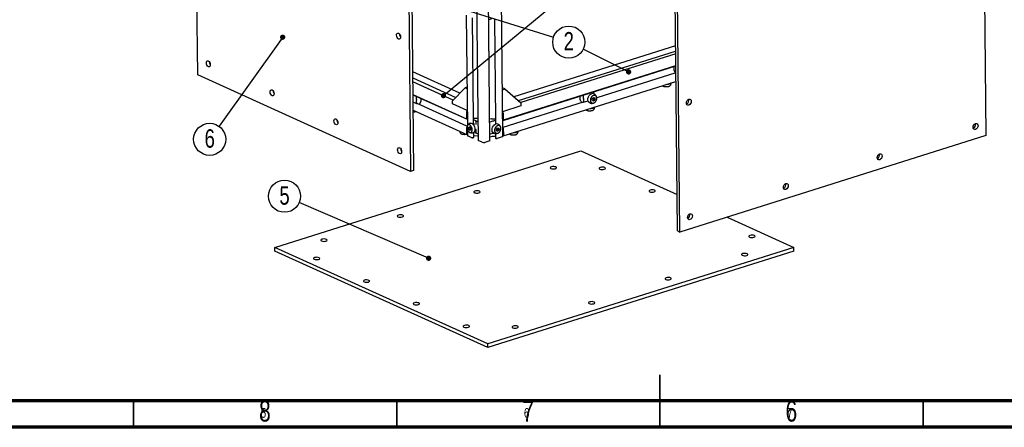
# Model space of a CAD drawing. Header units: millimetres. Extents: x 5 to 592, y 5 to 415.
# Tile 13 of 39: x 175 to 362, y 5 to 82. Entities that reach past the tile are written whole.
import ezdxf

# ---------------------------------------------------------------- set-up
doc = ezdxf.new("R2010")
doc.units = ezdxf.units.MM
doc.layers.add('NOTES', color=6, linetype='Continuous')
doc.layers.add('TRAIT-FORT', color=4, linetype='Continuous', lineweight=25)
doc.styles.add('SLDTEXTSTYLE0', font='TXT', dxfattribs={"width": 0.75})
doc.dimstyles.new('SLDDIMSTYLE2', dxfattribs={"dimtxt": 0.18, "dimasz": 1, "dimexe": 0, "dimexo": 0.0625, "dimgap": 0, "dimtad": 0, "dimtih": 1, "dimtoh": 1, "dimdec": 0, "dimrnd": 1e-09, "dimzin": 0, "dimdsep": 46, "dimtxsty": 'Standard', "dimblk1": 'DOT', "dimblk2": 'DOT', "dimsah": 1, "dimcen": 0.09, "dimadec": 0, "dimazin": 0, "dimtfac": 1, "dimtdec": 0, "dimtofl": 0, "dimtmove": 0, "dimatfit": 3, "dimldrblk": 'DOT', "dimfxl": 0, "dimfrac": 2, "dimtolj": 1, "dimtzin": 0, "dimarcsym": 0})

# ---------------------------------------------------------------- blocks, each defined once
blk = doc.blocks.new('SW_NOTE_9')
at = {"layer": 'NOTES', "color": 0}
blk.add_circle((-1.78, -2.49), 3.05, dxfattribs=at)
at = {"layer": 'NOTES', "color": 0, "insert": (-1.77, -0.58), "char_height": 3.5, "attachment_point": 2, "style": 'SLDTEXTSTYLE0'}
blk.add_mtext('6', dxfattribs=at)
blk = doc.blocks.new('_Dot')
at = {"color": 0, "linetype": 'ByBlock', "lineweight": -2}
blk.add_line((-0.5, 0), (-1, 0), dxfattribs=at)
at = {"color": 0, "linetype": 'ByBlock', "const_width": 0.5}
blk.add_lwpolyline([(-0.25, 0, 1), (0.25, 0, 1)], format="xyb", close=True, dxfattribs=at)
blk = doc.blocks.new('SW_NOTE_11')
at = {"layer": 'NOTES', "color": 0}
blk.add_circle((-2.81, 1.21), 3.05, dxfattribs=at)
at = {"layer": 'NOTES', "color": 0, "insert": (-2.8, 3.11), "char_height": 3.5, "attachment_point": 2, "style": 'SLDTEXTSTYLE0'}
blk.add_mtext('5', dxfattribs=at)
blk = doc.blocks.new('SW_NOTE_12')
at = {"layer": 'NOTES', "color": 0}
blk.add_circle((-2.73, 1.36), 3.05, dxfattribs=at)
at = {"layer": 'NOTES', "color": 0, "insert": (-2.73, 3.27), "char_height": 3.5, "attachment_point": 2, "style": 'SLDTEXTSTYLE0'}
blk.add_mtext('2', dxfattribs=at)

msp = doc.modelspace()

# ---------------------------------------------------------------- linework, layer by layer
at = {"color": 7, "linetype": 'Continuous', "lineweight": 35}
for p, q in [((297, 4.999), (297, 15.001)), ((197, 10), (197, 5)), ((247, 10), (247, 5)), ((297, 10), (297, 5)), ((347, 10), (347, 5))]:
    msp.add_line(p, q, dxfattribs=at)
at = {"color": 7, "linetype": 'Continuous', "lineweight": 18}
for p, q in [((297, 5), (297, 15)), ((10, 10), (584, 10)), ((197, 10), (197, 5)), ((247, 5), (247, 10)), ((347, 5), (347, 10)), ((5, 5), (589, 5))]:
    msp.add_line(p, q, dxfattribs=at)
at = {"color": 7, "linetype": 'Continuous', "lineweight": 70}
for p, q in [((584, 10), (10, 10)), ((589, 5), (5, 5))]:
    msp.add_line(p, q, dxfattribs=at)
at = {"layer": 'TRAIT-FORT', "color": 4, "linetype": 'Continuous', "lineweight": 25}
for p, q in [((209.1922, 71.9715), (208.5036, 142.8298)), ((267.1674, 60.2806), (266.4923, 129.7495)), ((358.2337, 129.9055), (358.9088, 60.4366)), ((261.7713, 128.967), (262.4464, 59.4981)), ((264.6744, 59.4352), (263.9993, 128.9041)), ((264.7019, 59.5047), (264.0268, 128.9736)), ((248.9456, 124.4764), (249.6341, 53.6182)), ((249.5268, 124.6599), (250.2154, 53.8016)), ((300.3104, 42.308), (299.6353, 111.7769)), ((300.7843, 42.093), (300.1092, 111.5619)), ((260.2159, 83.3196), (260.4199, 62.3241)), ((261.5975, 63.5194), (261.4104, 82.7826)), ((264.9714, 82.5879), (264.5224, 82.4462)), ((265.5577, 82.5709), (265.7441, 63.391)), ((299.9683, 77.5036), (269.2581, 67.8117)), ((270.1153, 67.0663), (299.9782, 76.4908)), ((299.9831, 75.9805), (270.5473, 66.6908)), ((267.1948, 63.3203), (300.0056, 73.6751)), ((267.2725, 63.4118), (300.0049, 73.7419)), ((299.6213, 73.5538), (299.6278, 72.8849)), ((249.6341, 53.6182), (209.1922, 71.9715)), ((259.0009, 68.4897), (250.0331, 72.5595)), ((250.0446, 71.3751), (258.2044, 67.672)), ((300.0185, 72.3429), (285.0046, 67.6047)), ((299.6373, 72.8479), (299.9205, 72.312)), ((257.7287, 67.1837), (250.0515, 70.6678)), ((257.585, 67.0362), (259.9972, 69.5126)), ((260.349, 69.6236), (259.9972, 69.5126)), ((259.9972, 69.5126), (260.3516, 69.3517)), ((267.5628, 69.2857), (267.0777, 69.5058)), ((267.0814, 69.1338), (267.5628, 69.2857)), ((267.1925, 60.3584), (300.0342, 70.723)), ((267.5628, 69.2857), (270.5988, 66.6459)), ((298.2794, 70.1692), (298.4723, 70.1846)), ((250.075, 68.2507), (260.2726, 63.6228)), ((250.0755, 68.1982), (260.3708, 63.526)), ((250.7416, 67.3095), (250.7364, 67.846)), ((251.6195, 66.9594), (251.6143, 67.4998)), ((281.7964, 67.9284), (281.8029, 67.2595)), ((282.4677, 67.5016), (282.4988, 67.5335)), ((282.5003, 67.3754), (282.4683, 67.4361)), ((282.5077, 67.5621), (282.5025, 68.0987)), ((282.5151, 66.8019), (282.5099, 67.3385)), ((283.7233, 68.1936), (283.6842, 68.2113)), ((284.1418, 67.4095), (284.3729, 67.6682)), ((284.1628, 67.0816), (284.1418, 67.4095)), ((284.3729, 67.6682), (284.6249, 67.5988)), ((284.4434, 68.3601), (284.44, 68.7101)), ((284.4405, 67.364), (284.6458, 67.2708)), ((284.6249, 67.5988), (284.6458, 67.2708)), ((250.0864, 67.074), (250.1033, 67.0793)), ((250.0888, 66.8238), (250.7671, 66.516)), ((250.749, 66.5493), (250.7438, 67.0859)), ((250.7533, 67.2803), (250.7925, 67.2462)), ((250.7931, 67.1807), (250.7548, 67.1222)), ((250.7882, 66.5152), (250.8851, 66.5458)), ((260.3462, 62.2294), (250.8555, 66.5365)), ((250.9243, 66.5117), (250.9243, 66.5052)), ((251.6085, 66.9231), (251.2411, 66.3615)), ((257.5907, 66.455), (257.585, 67.0362)), ((260.3921, 65.1836), (257.5907, 66.455)), ((270.6045, 66.0647), (267.1219, 64.9656)), ((282.433, 66.7931), (267.151, 61.9702)), ((270.5988, 66.6459), (270.6045, 66.0647)), ((281.8125, 67.2225), (282.0956, 66.6866)), ((282.405, 66.8058), (282.484, 66.7699)), ((282.4986, 66.7686), (283.3403, 67.0342)), ((283.2709, 67.3007), (283.31, 67.283)), ((283.7483, 65.5833), (283.9412, 65.5987)), ((284.1603, 67.1201), (284.2094, 67.1054)), ((284.4148, 67.0122), (284.1628, 67.0816)), ((284.2094, 67.1054), (284.4148, 67.0122)), ((284.6458, 67.2708), (284.4148, 67.0122)), ((250.1041, 65.2502), (260.4178, 60.5697)), ((260.2439, 64.756), (260.2546, 63.6561)), ((260.2938, 63.622), (260.3131, 63.6281)), ((260.3523, 63.594), (260.3527, 63.5593)), ((261.5955, 63.7312), (262.4055, 63.7069)), ((264.9726, 63.6243), (264.6628, 63.5266)), ((265.0093, 63.6288), (265.742, 63.6068)), ((267.289, 63.4451), (267.2784, 64.5451)), ((260.2714, 61.9194), (260.2821, 60.8194)), ((260.3919, 63.5252), (260.4082, 63.5304)), ((260.608, 62.5769), (260.4663, 62.3973)), ((260.6234, 61.9764), (260.8023, 62.0977)), ((260.8496, 62.0478), (260.6234, 61.9764)), ((260.6563, 61.6315), (260.6234, 61.9764)), ((260.8023, 62.0977), (261.0142, 61.8742)), ((261.0142, 61.8742), (261.0472, 61.5293)), ((261.4942, 63.4778), (261.5029, 62.5748)), ((261.8715, 63.2999), (261.5054, 63.466)), ((261.6095, 63.5232), (261.5126, 63.4926)), ((261.8085, 62.5843), (261.5599, 62.5058)), ((261.5972, 63.5586), (261.6166, 63.5497)), ((261.9052, 63.2934), (261.9755, 63.2912)), ((262.0128, 63.2424), (262.0196, 62.5403)), ((262.0202, 63.271), (262.013, 63.2444)), ((262.3901, 63.0646), (262.024, 63.2307)), ((265.1604, 63.1366), (264.7115, 62.9949)), ((265.1786, 63.1495), (265.1857, 63.176)), ((265.2405, 63.1933), (265.3109, 63.1912)), ((265.7965, 63.3374), (265.3475, 63.1957)), ((265.5109, 62.4459), (265.4718, 62.4636)), ((265.8036, 63.3639), (265.7246, 63.3998)), ((265.7318, 63.4263), (265.7437, 63.4301)), ((265.8219, 62.6291), (265.8149, 63.3522)), ((265.9295, 61.6619), (266.1605, 61.9205)), ((266.1605, 61.9205), (266.4125, 61.8511)), ((266.4125, 61.8511), (266.4335, 61.5232)), ((267.1376, 63.3409), (267.1802, 63.3217)), ((267.1937, 61.9323), (267.1511, 61.9516)), ((267.2113, 63.3536), (267.211, 63.3884)), ((267.226, 61.8369), (267.2257, 61.8716)), ((267.2421, 63.4203), (267.2579, 63.4132)), ((267.2739, 61.7691), (267.2581, 61.7762)), ((260.4274, 61.5526), (260.4381, 60.4526)), ((261.2728, 60.024), (260.5225, 60.3646)), ((260.9082, 61.711), (260.6563, 61.6315)), ((260.8682, 61.408), (260.6563, 61.6315)), ((261.0472, 61.5293), (260.8682, 61.408)), ((260.9082, 61.711), (261.0404, 61.6004)), ((261.3626, 60.028), (261.3432, 60.0219)), ((261.4566, 60.0152), (261.4329, 60.0259)), ((261.5851, 60.0314), (261.527, 60.013)), ((261.6311, 60.0685), (261.6219, 61.0157)), ((262.336, 60.3396), (261.6282, 60.3608)), ((261.894, 60.9843), (261.6943, 61.0749)), ((261.8609, 61.5522), (262.1095, 61.6307)), ((261.998, 60.9756), (261.9277, 60.9777)), ((262.0287, 61.6052), (262.0353, 60.9268)), ((262.4126, 60.7489), (262.0465, 60.9151)), ((262.4385, 60.3149), (262.4203, 60.3232)), ((264.6984, 60.1023), (264.6961, 60.1016)), ((265.1399, 60.2416), (264.6984, 60.1023)), ((265.1829, 60.821), (264.734, 60.6793)), ((265.0586, 61.553), (265.0977, 61.5353)), ((265.2082, 60.8604), (265.2011, 60.8338)), ((265.7747, 60.2365), (265.2315, 60.2528)), ((265.3334, 60.8756), (265.263, 60.8777)), ((265.4196, 60.8957), (265.37, 60.88)), ((265.7692, 60.804), (265.7777, 59.9342)), ((265.8532, 59.8833), (265.8058, 59.9048)), ((265.9526, 59.8904), (265.9235, 59.8812)), ((265.9504, 61.3339), (265.9295, 61.6619)), ((265.948, 61.3724), (265.9971, 61.3578)), ((266.2025, 61.2646), (265.9504, 61.3339)), ((265.9971, 61.3578), (266.2025, 61.2646)), ((266.0387, 59.8811), (266.0229, 59.8883)), ((267.0294, 60.1694), (266.1091, 59.879)), ((266.4335, 61.5232), (266.2025, 61.2646)), ((266.2281, 61.6164), (266.4335, 61.5232)), ((267.3166, 60.6085), (267.3059, 61.7084)), ((269.2172, 60.9974), (269.4101, 61.0128)), ((358.9088, 60.4366), (300.7843, 42.093)), ((263.2081, 59.1458), (262.4577, 59.4863)), ((264.656, 59.4204), (263.7356, 59.13)), ((264.6835, 59.4899), (264.6739, 59.4868)), ((223.8462, 39.192), (281.9707, 57.5356)), ((281.9707, 57.5356), (300.243, 49.2433)), ((250.2154, 53.8016), (249.6341, 53.6182)), ((309.7583, 44.9251), (322.4126, 39.1823)), ((300.3104, 42.308), (300.7843, 42.093)), ((264.2881, 20.8387), (223.8462, 39.192)), ((223.8529, 38.4973), (223.8462, 39.192)), ((264.2948, 20.144), (223.8529, 38.4973)), ((322.4126, 39.1823), (264.2881, 20.8387)), ((322.4193, 38.4876), (264.2948, 20.144)), ((322.4193, 38.4876), (322.4126, 39.1823)), ((264.2948, 20.144), (264.2881, 20.8387))]:
    msp.add_line(p, q, dxfattribs=at)
at = {"layer": 'TRAIT-FORT', "color": 4, "linetype": 'Continuous', "lineweight": 25, "flags": 128}
for points in [[(247.7188, 79.1554), (247.692, 78.9558), (247.6116, 78.8128), (247.4898, 78.7481), (247.3451, 78.7717), (247.1996, 78.8798), (247.0754, 79.0561), (246.9915, 79.2737), (246.9605, 79.4995), (246.9873, 79.6991), (247.0678, 79.8421), (247.1896, 79.9067), (247.3343, 79.8832), (247.4798, 79.775), (247.6039, 79.5987), (247.6879, 79.3811), (247.7188, 79.1554)], [(211.5958, 73.8777), (211.569, 73.6782), (211.4886, 73.5352), (211.3667, 73.4705), (211.2221, 73.494), (211.0766, 73.6022), (210.9524, 73.7785), (210.8684, 73.9961), (210.8375, 74.2219), (210.8643, 74.4214), (210.9447, 74.5644), (211.0666, 74.6291), (211.2113, 74.6056), (211.3568, 74.4974), (211.4809, 74.3211), (211.5649, 74.1035), (211.5958, 73.8777)], [(223.7073, 68.3813), (223.6805, 68.1817), (223.6001, 68.0387), (223.4783, 67.9741), (223.3336, 67.9976), (223.1881, 68.1058), (223.0639, 68.2821), (222.98, 68.4997), (222.949, 68.7254), (222.9758, 68.925), (223.0563, 69.068), (223.1781, 69.1327), (223.3228, 69.1091), (223.4683, 69.001), (223.5924, 68.8247), (223.6764, 68.6071), (223.7073, 68.3813)], [(283.6544, 66.6325), (283.4847, 66.7577), (283.3651, 66.9575), (283.3121, 67.2102), (283.3309, 67.4911), (283.4198, 67.7727), (283.57, 68.0274), (283.7669, 68.2302), (283.9911, 68.3613)], [(302.4932, 66.2312), (302.3148, 66.2174), (302.1628, 66.2902), (302.0602, 66.4387), (302.0228, 66.6402), (302.0561, 66.8641), (302.1551, 67.0762), (302.3048, 67.2443), (302.4824, 67.3427), (302.6607, 67.3566), (302.8127, 67.2837), (302.9153, 67.1352), (302.9528, 66.9337), (302.9194, 66.7099), (302.8204, 66.4978), (302.6707, 66.3297), (302.4932, 66.2312)], [(282.3738, 66.7738), (282.3744, 66.7826), (282.3761, 66.7904), (282.3789, 66.7971), (282.3828, 66.8024), (282.3875, 66.8059), (282.3929, 66.8077), (282.3988, 66.8077), (282.405, 66.8058)], [(282.5151, 66.8019), (282.5146, 66.7931), (282.5129, 66.7853), (282.51, 66.7786), (282.5062, 66.7734), (282.5015, 66.7698), (282.496, 66.768), (282.4901, 66.768), (282.484, 66.7699)], [(235.8188, 62.8849), (235.792, 62.6853), (235.7116, 62.5423), (235.5898, 62.4776), (235.4451, 62.5012), (235.2996, 62.6093), (235.1754, 62.7856), (235.0915, 63.0032), (235.0605, 63.229), (235.0873, 63.4286), (235.1678, 63.5716), (235.2896, 63.6362), (235.4343, 63.6127), (235.5798, 63.5045), (235.704, 63.3282), (235.7879, 63.1106), (235.8188, 62.8849)], [(260.976, 62.7935), (261.1132, 62.8066), (261.3002, 62.7431), (261.4834, 62.596), (261.645, 62.3794), (261.769, 62.1147), (261.8433, 61.8277), (261.8606, 61.5466), (261.8194, 61.2988)], [(261.5054, 63.466), (261.5, 63.4691), (261.4963, 63.4725), (261.4944, 63.4761), (261.4944, 63.4798), (261.4964, 63.4834), (261.5002, 63.4868), (261.5056, 63.4899), (261.5126, 63.4926)], [(261.6166, 63.5497), (261.622, 63.5467), (261.6257, 63.5433), (261.6276, 63.5397), (261.6276, 63.536), (261.6257, 63.5324), (261.6219, 63.529), (261.6164, 63.5258), (261.6095, 63.5232)], [(261.9755, 63.2912), (261.9851, 63.2906), (261.9942, 63.2892), (262.0023, 63.2873), (262.0092, 63.2847), (262.0146, 63.2817), (262.0183, 63.2783), (262.0202, 63.2747), (262.0202, 63.271)], [(262.024, 63.2307), (262.0211, 63.2321), (262.0186, 63.2337), (262.0165, 63.2354), (262.0149, 63.2371), (262.0137, 63.2389), (262.013, 63.2407), (262.0128, 63.2426), (262.013, 63.2444)], [(265.4421, 60.8848), (265.2724, 61.01), (265.1527, 61.2098), (265.0997, 61.4626), (265.1186, 61.7435), (265.2075, 62.025), (265.3577, 62.2797), (265.5545, 62.4825), (265.7787, 62.6137)], [(265.7246, 63.3998), (265.7192, 63.4028), (265.7155, 63.4062), (265.7136, 63.4098), (265.7136, 63.4135), (265.7156, 63.4171), (265.7194, 63.4206), (265.7248, 63.4237), (265.7318, 63.4263)], [(265.8036, 63.3639), (265.809, 63.3609), (265.8128, 63.3575), (265.8146, 63.3539), (265.8146, 63.3502), (265.8127, 63.3466), (265.8089, 63.3431), (265.8034, 63.34), (265.7965, 63.3374)], [(267.1802, 63.3217), (267.1863, 63.3197), (267.1922, 63.3197), (267.1976, 63.3215), (267.2024, 63.3251), (267.2062, 63.3303), (267.2091, 63.337), (267.2108, 63.3449), (267.2113, 63.3536)], [(267.211, 63.3884), (267.2115, 63.3971), (267.2132, 63.405), (267.216, 63.4117), (267.2199, 63.4169), (267.2246, 63.4205), (267.23, 63.4223), (267.236, 63.4222), (267.2421, 63.4203)], [(267.2579, 63.4132), (267.2641, 63.4113), (267.27, 63.4112), (267.2754, 63.413), (267.2801, 63.4166), (267.284, 63.4218), (267.2868, 63.4285), (267.2885, 63.4364), (267.289, 63.4451)], [(356.9542, 61.585), (356.7759, 61.5712), (356.6238, 61.644), (356.5213, 61.7925), (356.4838, 61.994), (356.5172, 62.2179), (356.6162, 62.43), (356.7659, 62.5981), (356.9434, 62.6965), (357.1218, 62.7104), (357.2738, 62.6375), (357.3764, 62.489), (357.4138, 62.2875), (357.3805, 62.0637), (357.2815, 61.8516), (357.1318, 61.6835), (356.9542, 61.585)], [(261.6311, 60.0685), (261.6304, 60.0635), (261.6256, 60.0544), (261.6161, 60.0458), (261.6025, 60.038), (261.5851, 60.0314)], [(267.1674, 60.2806), (267.1655, 60.2658), (267.1509, 60.2385), (267.1225, 60.2127), (267.0815, 60.1894), (267.0294, 60.1694)], [(247.9303, 57.3884), (247.9036, 57.1889), (247.8231, 57.0459), (247.7013, 56.9812), (247.5566, 57.0047), (247.4111, 57.1129), (247.2869, 57.2892), (247.203, 57.5068), (247.1721, 57.7326), (247.1989, 57.9321), (247.2793, 58.0751), (247.4011, 58.1398), (247.5458, 58.1163), (247.6913, 58.0081), (247.8155, 57.8318), (247.8994, 57.6142), (247.9303, 57.3884)], [(264.6744, 59.4352), (264.6741, 59.4332), (264.6722, 59.4296), (264.6684, 59.4262), (264.6629, 59.4231), (264.656, 59.4204)], [(264.7019, 59.5047), (264.7017, 59.5027), (264.6997, 59.4991), (264.6959, 59.4956), (264.6905, 59.4925), (264.6835, 59.4899)], [(338.7419, 55.8373), (338.5635, 55.8235), (338.4115, 55.8964), (338.3089, 56.0448), (338.2715, 56.2463), (338.3048, 56.4702), (338.4039, 56.6823), (338.5535, 56.8504), (338.7311, 56.9488), (338.9094, 56.9627), (339.0615, 56.8898), (339.164, 56.7414), (339.2015, 56.5398), (339.1681, 56.316), (339.0691, 56.1039), (338.9194, 55.9358), (338.7419, 55.8373)], [(276.3797, 54.4827), (276.2306, 54.4135), (276.1619, 54.3286), (276.1841, 54.2409), (276.2938, 54.1639), (276.4743, 54.1092), (276.6981, 54.0852), (276.9311, 54.0955), (277.1379, 54.1386), (277.287, 54.2079), (277.3557, 54.2928), (277.3335, 54.3804), (277.2238, 54.4574), (277.0433, 54.5121), (276.8195, 54.5361), (276.5865, 54.5258), (276.3797, 54.4827)], [(285.6571, 54.3719), (285.5081, 54.3027), (285.4394, 54.2178), (285.4616, 54.1301), (285.5713, 54.0531), (285.7518, 53.9984), (285.9756, 53.9744), (286.2086, 53.9847), (286.4154, 54.0278), (286.5645, 54.097), (286.6332, 54.182), (286.611, 54.2696), (286.5013, 54.3466), (286.3208, 54.4013), (286.097, 54.4253), (285.8639, 54.415), (285.6571, 54.3719)], [(320.917, 50.212), (320.7387, 50.1981), (320.5866, 50.271), (320.4841, 50.4195), (320.4466, 50.621), (320.48, 50.8448), (320.579, 51.0569), (320.7287, 51.225), (320.9062, 51.3235), (321.0846, 51.3373), (321.2366, 51.2645), (321.3392, 51.116), (321.3766, 50.9145), (321.3433, 50.6906), (321.2443, 50.4785), (321.0946, 50.3104), (320.917, 50.212)], [(261.8485, 49.8968), (261.6994, 49.8276), (261.6308, 49.7427), (261.653, 49.655), (261.7627, 49.578), (261.9432, 49.5233), (262.167, 49.4993), (262.4, 49.5096), (262.6068, 49.5527), (262.7559, 49.622), (262.8246, 49.7069), (262.8024, 49.7945), (262.6927, 49.8715), (262.5122, 49.9262), (262.2884, 49.9502), (262.0553, 49.9399), (261.8485, 49.8968)], [(295.1357, 50.0704), (294.9866, 50.0011), (294.918, 49.9162), (294.9402, 49.8286), (295.0499, 49.7515), (295.2304, 49.6969), (295.4542, 49.6729), (295.6872, 49.6832), (295.894, 49.7262), (296.0431, 49.7955), (296.1118, 49.8804), (296.0896, 49.968), (295.9799, 50.045), (295.7994, 50.0997), (295.5756, 50.1237), (295.3425, 50.1134), (295.1357, 50.0704)], [(247.3174, 45.3109), (247.1683, 45.2417), (247.0996, 45.1568), (247.1218, 45.0691), (247.2315, 44.9921), (247.412, 44.9374), (247.6358, 44.9134), (247.8689, 44.9237), (248.0757, 44.9668), (248.2248, 45.0361), (248.2934, 45.121), (248.2712, 45.2086), (248.1615, 45.2856), (247.981, 45.3403), (247.7572, 45.3643), (247.5242, 45.354), (247.3174, 45.3109)], [(302.7047, 44.4643), (302.5263, 44.4505), (302.3743, 44.5233), (302.2718, 44.6718), (302.2343, 44.8733), (302.2676, 45.0972), (302.3667, 45.3093), (302.5163, 45.4773), (302.6939, 45.5758), (302.8722, 45.5897), (303.0243, 45.5168), (303.1268, 45.3683), (303.1643, 45.1668), (303.131, 44.943), (303.0319, 44.7308), (302.8822, 44.5628), (302.7047, 44.4643)], [(314.0929, 41.4672), (313.9438, 41.398), (313.8751, 41.3131), (313.8973, 41.2254), (314.007, 41.1484), (314.1875, 41.0938), (314.4113, 41.0697), (314.6443, 41.0801), (314.8512, 41.1231), (315.0002, 41.1924), (315.0689, 41.2773), (315.0467, 41.3649), (314.937, 41.4419), (314.7565, 41.4966), (314.5327, 41.5206), (314.2997, 41.5103), (314.0929, 41.4672)], [(232.7863, 40.725), (232.6372, 40.6558), (232.5685, 40.5709), (232.5907, 40.4832), (232.7004, 40.4062), (232.8809, 40.3515), (233.1047, 40.3275), (233.3377, 40.3378), (233.5446, 40.3809), (233.6936, 40.4502), (233.7623, 40.5351), (233.7401, 40.6227), (233.6304, 40.6997), (233.4499, 40.7544), (233.2261, 40.7784), (232.9931, 40.7681), (232.7863, 40.725)], [(312.7142, 37.9934), (312.5651, 37.9242), (312.4964, 37.8393), (312.5186, 37.7516), (312.6283, 37.6746), (312.8088, 37.6199), (313.0326, 37.5959), (313.2657, 37.6062), (313.4725, 37.6493), (313.6216, 37.7186), (313.6902, 37.8035), (313.668, 37.8911), (313.5583, 37.9681), (313.3778, 38.0228), (313.154, 38.0468), (312.921, 38.0365), (312.7142, 37.9934)], [(231.4076, 37.2512), (231.2585, 37.1819), (231.1898, 37.097), (231.212, 37.0094), (231.3217, 36.9324), (231.5022, 36.8777), (231.726, 36.8537), (231.9591, 36.864), (232.1659, 36.9071), (232.315, 36.9763), (232.3836, 37.0612), (232.3614, 37.1489), (232.2517, 37.2259), (232.0712, 37.2806), (231.8474, 37.3046), (231.6144, 37.2943), (231.4076, 37.2512)], [(240.8862, 32.9496), (240.7371, 32.8804), (240.6684, 32.7955), (240.6906, 32.7079), (240.8003, 32.6308), (240.9808, 32.5762), (241.2046, 32.5522), (241.4377, 32.5625), (241.6445, 32.6055), (241.7935, 32.6748), (241.8622, 32.7597), (241.84, 32.8473), (241.7303, 32.9243), (241.5498, 32.979), (241.326, 33.003), (241.093, 32.9927), (240.8862, 32.9496)], [(298.1831, 33.4075), (298.034, 33.3383), (297.9653, 33.2534), (297.9875, 33.1657), (298.0972, 33.0887), (298.2777, 33.034), (298.5015, 33.01), (298.7345, 33.0203), (298.9414, 33.0634), (299.0904, 33.1327), (299.1591, 33.2176), (299.1369, 33.3052), (299.0272, 33.3822), (298.8467, 33.4369), (298.6229, 33.4609), (298.3899, 33.4506), (298.1831, 33.4075)], [(250.3647, 28.6481), (250.2157, 28.5788), (250.147, 28.4939), (250.1692, 28.4063), (250.2789, 28.3293), (250.4594, 28.2746), (250.6832, 28.2506), (250.9162, 28.2609), (251.123, 28.304), (251.2721, 28.3732), (251.3408, 28.4581), (251.3186, 28.5458), (251.2089, 28.6228), (251.0284, 28.6775), (250.8046, 28.7015), (250.5716, 28.6912), (250.3647, 28.6481)], [(283.6519, 28.8216), (283.5029, 28.7524), (283.4342, 28.6675), (283.4564, 28.5798), (283.5661, 28.5028), (283.7466, 28.4481), (283.9704, 28.4241), (284.2034, 28.4344), (284.4102, 28.4775), (284.5593, 28.5468), (284.628, 28.6317), (284.6058, 28.7193), (284.4961, 28.7963), (284.3156, 28.851), (284.0918, 28.875), (283.8587, 28.8647), (283.6519, 28.8216)], [(259.8433, 24.3465), (259.6942, 24.2773), (259.6256, 24.1924), (259.6478, 24.1047), (259.7575, 24.0277), (259.938, 23.973), (260.1618, 23.949), (260.3948, 23.9593), (260.6016, 24.0024), (260.7507, 24.0717), (260.8194, 24.1566), (260.7972, 24.2442), (260.6875, 24.3212), (260.507, 24.3759), (260.2832, 24.3999), (260.0501, 24.3896), (259.8433, 24.3465)], [(269.1208, 24.2357), (268.9717, 24.1665), (268.9031, 24.0816), (268.9253, 23.9939), (269.035, 23.9169), (269.2154, 23.8622), (269.4392, 23.8382), (269.6723, 23.8485), (269.8791, 23.8916), (270.0282, 23.9608), (270.0969, 24.0458), (270.0746, 24.1334), (269.965, 24.2104), (269.7845, 24.2651), (269.5607, 24.2891), (269.3276, 24.2788), (269.1208, 24.2357)]]:
    msp.add_lwpolyline(points, dxfattribs=at)
at = {"layer": 'TRAIT-FORT', "color": 4, "linetype": 'Continuous', "lineweight": 25}
for centre, radius, start, end in [((264.49, 82.5591), 0.1174, 264.64494, 286.053726), ((248.5101, 79.6968), 0.9683, 179.834279, 215.196256), ((212.3871, 74.4192), 0.9683, 179.834277, 215.196258), ((299.7104, 72.8866), 0.0826, 181.17334, 207.876009), ((298.4829, 71.1063), 0.9218, 269.341495, 312.952817), ((224.4986, 68.9227), 0.9683, 179.834277, 215.196258), ((250.8029, 67.8457), 0.0665, 137.784333, 179.745707), ((282.5198, 67.4693), 0.0613, 148.27673, 212.836827), ((282.4223, 68.0976), 0.0803, 0.766134, 37.222802), ((282.4674, 67.5591), 0.0405, 320.935108, 4.304001), ((282.4273, 67.3368), 0.0826, 1.17334, 27.876009), ((284.2168, 67.8554), 0.5541, 66.462779, 114.04772), ((284.3598, 68.709), 0.0803, 0.766134, 37.222802), ((301.743, 67.125), 0.7351, 294.932983, 16.248132), ((250.7801, 67.308), 0.0385, 177.742936, 225.864302), ((250.8102, 67.0855), 0.0664, 146.498638, 179.720281), ((250.7796, 66.5449), 0.0309, 171.8181, 286.169073), ((250.7522, 67.2131), 0.0521, 321.641055, 39.472502), ((250.8937, 66.5161), 0.0309, 351.8181, 106.169073), ((251.5531, 66.9597), 0.0664, 326.498638, 359.720281), ((281.8855, 67.2612), 0.0826, 181.17334, 207.876009), ((283.9518, 66.5204), 0.9218, 269.341495, 312.952817), ((260.741, 64.7544), 0.4971, 134.450426, 179.809355), ((260.2851, 63.6517), 0.0309, 171.8181, 286.169073), ((260.3217, 63.5984), 0.0309, 351.8181, 106.169073), ((265.0046, 63.5144), 0.1145, 87.642351, 106.194509), ((266.7022, 64.5449), 0.5762, 0.016902, 43.213157), ((236.6101, 63.4263), 0.9683, 179.834277, 215.196258), ((260.3334, 61.9206), 0.062, 112.466892, 181.145422), ((260.3833, 63.5549), 0.0309, 171.8181, 286.169073), ((261.9056, 63.3852), 0.0918, 248.215494, 269.757512), ((262.4205, 63.1373), 0.0789, 247.299007, 263.659466), ((264.6789, 63.1092), 0.1188, 264.774566, 285.924101), ((265.1563, 63.1617), 0.0255, 279.406203, 331.188537), ((265.229, 63.1344), 0.06, 78.914229, 136.116306), ((265.3156, 63.3057), 0.1145, 267.642351, 286.194509), ((266.0045, 62.1077), 0.5541, 66.462779, 114.04772), ((267.1559, 61.8735), 0.0699, 358.446071, 57.253838), ((267.2959, 61.835), 0.0699, 178.446071, 237.253838), ((267.2361, 61.7103), 0.0699, 358.446071, 57.253838), ((356.2041, 62.4788), 0.7351, 294.932988, 16.248126), ((260.536, 60.797), 0.2548, 174.944885, 247.158307), ((260.5488, 60.4742), 0.1127, 191.024222, 256.507802), ((261.3112, 60.1288), 0.1116, 249.906004, 286.658751), ((261.3946, 59.9211), 0.1116, 69.906004, 106.658751), ((261.495, 60.12), 0.1116, 249.906004, 286.658751), ((261.3995, 61.3833), 0.4283, 290.140696, 348.61422), ((261.9281, 61.0696), 0.0918, 248.215494, 269.757512), ((261.9989, 60.8924), 0.0832, 64.376657, 90.617465), ((262.0513, 60.9308), 0.0165, 194.192947, 253.339076), ((262.3351, 60.11), 0.2296, 68.215494, 89.757511), ((262.443, 60.8217), 0.0789, 247.299007, 263.659466), ((264.7015, 60.7921), 0.1174, 264.64494, 286.053726), ((265.2197, 59.9667), 0.2863, 87.642351, 106.194509), ((265.1788, 60.8461), 0.0255, 279.406203, 331.188537), ((265.2515, 60.8188), 0.06, 78.914229, 136.116306), ((265.3381, 60.99), 0.1145, 267.642351, 286.194509), ((265.8145, 59.9414), 0.0376, 191.024222, 256.507802), ((265.8915, 59.9881), 0.1116, 249.906004, 286.658751), ((265.9846, 59.7834), 0.1116, 69.906004, 106.658751), ((266.0771, 59.9859), 0.1116, 249.906004, 286.658751), ((267.0961, 60.5662), 0.2245, 288.319984, 10.84624), ((269.4207, 61.9345), 0.9218, 269.341495, 312.952817), ((262.4612, 59.5009), 0.015, 191.024222, 256.507802), ((263.4957, 59.932), 0.8371, 249.906004, 286.658751), ((248.7216, 57.9299), 0.9683, 179.834279, 215.196255), ((337.9917, 56.7311), 0.7351, 294.932974, 16.248141), ((320.1669, 51.1057), 0.7351, 294.932986, 16.248129), ((301.9545, 45.358), 0.7351, 294.932983, 16.248132)]:
    msp.add_arc(centre, radius, start, end, dxfattribs=at)
for points, knots in [([(297.4668, 69.9243), (297.475, 69.9142), (297.4955, 69.8887), (297.5522, 69.851), (297.6314, 69.8127), (297.7285, 69.7799), (297.8381, 69.7541), (297.9591, 69.7355), (298.086, 69.725), (298.2174, 69.7227), (298.3316, 69.728), (298.4427, 69.7391), (298.5495, 69.7557), (298.6612, 69.7821), (298.7611, 69.8153), (298.8438, 69.854), (298.9081, 69.8955), (298.9337, 69.9248), (298.9458, 69.9387)], [0, 0, 0, 0, 0.04271053, 0.10782052, 0.1748187, 0.2399287, 0.30692688, 0.37203687, 0.43903506, 0.50414505, 0.57114324, 0.61239564, 0.67750563, 0.74450382, 0.80961381, 0.87661199, 0.94172199, 1, 1, 1, 1]), ([(298.9416, 69.9426), (298.9554, 69.9565), (298.9967, 69.998), (299.055, 70.108), (299.1212, 70.2584), (299.1362, 70.3825), (299.1434, 70.4418)], [0, 0, 0, 0, 0.10694834, 0.31929825, 0.67464947, 1, 1, 1, 1]), ([(284.4389, 66.6362), (284.4056, 66.6251), (284.338, 66.6025), (284.2383, 66.5949), (284.1423, 66.6071), (284.0542, 66.6402), (283.975, 66.6935), (283.9083, 66.7646), (283.8549, 66.8528), (283.8172, 66.954), (283.7956, 67.067), (283.7911, 67.1868), (283.8037, 67.3121), (283.8329, 67.437), (283.8784, 67.5603), (283.938, 67.6762), (284.0112, 67.7837), (284.0945, 67.8776), (284.1871, 67.9571), (284.2729, 68.011), (284.3608, 68.051), (284.4497, 68.077), (284.5493, 68.0857), (284.6454, 68.0732), (284.7335, 68.0402), (284.8127, 67.9869), (284.8793, 67.9157), (284.9327, 67.8276), (284.9704, 67.7264), (284.9921, 67.6133), (284.9966, 67.4935), (284.9839, 67.3683), (284.9547, 67.2434), (284.9093, 67.1201), (284.8496, 67.0041), (284.7765, 66.8967), (284.6932, 66.8027), (284.6006, 66.7235), (284.5148, 66.6688), (284.4598, 66.6452), (284.4389, 66.6362)], [0, 0, 0, 0, 0.02646261, 0.05369265, 0.08015526, 0.10738529, 0.13384791, 0.16107794, 0.18754055, 0.21477058, 0.2412332, 0.26846323, 0.29492584, 0.32215587, 0.34861849, 0.37584852, 0.40231113, 0.42954117, 0.45600378, 0.48323381, 0.5, 0.52646261, 0.55369265, 0.58015526, 0.60738529, 0.63384791, 0.66107794, 0.68754055, 0.71477058, 0.7412332, 0.76846323, 0.79492584, 0.82215587, 0.84861849, 0.87584852, 0.90231113, 0.92954117, 0.95600378, 0.98323381, 1, 1, 1, 1]), ([(284.2094, 67.1054), (284.2415, 67.1558), (284.3015, 67.25), (284.3963, 67.3278), (284.4405, 67.364)], [0, 0, 0, 0, 0.53474673, 1, 1, 1, 1]), ([(284.4405, 67.364), (284.4271, 67.427), (284.4049, 67.5311), (284.414, 67.6205), (284.4175, 67.6559)], [0, 0, 0, 0, 0.60526382, 1, 1, 1, 1]), ([(284.9754, 67.645), (284.9723, 67.6799), (284.9609, 67.8071), (284.8588, 68.0125), (284.6811, 68.2183), (284.5269, 68.3303), (284.4417, 68.3607), (284.4367, 68.3625)], [0, 0, 0, 0, 0.111855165, 0.407357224, 0.710340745, 0.982995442, 1, 1, 1, 1]), ([(283.6559, 66.6333), (283.7053, 66.6133), (283.8148, 66.5691), (283.9695, 66.5461), (284.0705, 66.5488), (284.1069, 66.5499)], [0, 0, 0, 0, 0.34457351, 0.76421578, 1, 1, 1, 1]), ([(284.1069, 66.5499), (284.2006, 66.5617), (284.3175, 66.5766), (284.4225, 66.6273), (284.4433, 66.6374)], [0, 0, 0, 0, 0.80194445, 1, 1, 1, 1]), ([(284.4105, 65.3567), (284.4243, 65.3706), (284.4656, 65.412), (284.5239, 65.5221), (284.5901, 65.6725), (284.6051, 65.7966), (284.6122, 65.8559)], [0, 0, 0, 0, 0.10694834, 0.31929825, 0.67464947, 1, 1, 1, 1]), ([(284.4433, 66.6374), (284.4629, 66.645), (284.4952, 66.6577), (284.5228, 66.6787), (284.5337, 66.6871)], [0, 0, 0, 0, 0.60534524, 1, 1, 1, 1]), ([(250.1067, 64.9827), (250.118, 64.9809), (250.1696, 64.9726), (250.268, 64.9659), (250.399, 64.9631), (250.5131, 64.9687), (250.6074, 64.9775), (250.6555, 64.9856), (250.6785, 64.9895)], [0, 0, 0, 0, 0.06308668, 0.28859513, 0.50774813, 0.73325658, 0.87210758, 1, 1, 1, 1]), ([(282.9357, 65.3384), (282.9438, 65.3283), (282.9644, 65.3028), (283.021, 65.2651), (283.1003, 65.2268), (283.1974, 65.194), (283.3069, 65.1682), (283.428, 65.1496), (283.5548, 65.1391), (283.6862, 65.1368), (283.8004, 65.1421), (283.9115, 65.1531), (284.0183, 65.1698), (284.1301, 65.1962), (284.23, 65.2294), (284.3127, 65.2681), (284.377, 65.3096), (284.4026, 65.3389), (284.4147, 65.3528)], [0, 0, 0, 0, 0.04271053, 0.10782052, 0.1748187, 0.2399287, 0.30692688, 0.37203687, 0.43903506, 0.50414505, 0.57114324, 0.61239564, 0.67750563, 0.74450382, 0.80961381, 0.87661199, 0.94172199, 1, 1, 1, 1]), ([(260.3804, 62.2327), (260.3917, 62.2635), (260.4145, 62.3258), (260.4638, 62.3992), (260.5233, 62.4558), (260.5913, 62.4917), (260.6668, 62.507), (260.7464, 62.5008), (260.8293, 62.4733), (260.9116, 62.4256), (260.9924, 62.3583), (261.0681, 62.2745), (261.1378, 62.175), (261.1984, 62.0646), (261.2491, 61.9442), (261.2877, 61.8195), (261.3138, 61.6918), (261.3261, 61.5669), (261.3245, 61.4463), (261.3109, 61.3487), (261.2878, 61.2598), (261.2555, 61.1804), (261.2068, 61.1063), (261.1472, 61.0499), (261.0792, 61.0139), (261.0037, 60.9987), (260.9241, 61.0048), (260.8413, 61.0324), (260.759, 61.0801), (260.6781, 61.1474), (260.6024, 61.2312), (260.5327, 61.3306), (260.4722, 61.4411), (260.4214, 61.5615), (260.3828, 61.6862), (260.3568, 61.8139), (260.3444, 61.9388), (260.3462, 62.0593), (260.3592, 62.1574), (260.3746, 62.2119), (260.3804, 62.2327)], [0, 0, 0, 0, 0.02646261, 0.05369265, 0.08015526, 0.10738529, 0.13384791, 0.16107794, 0.18754055, 0.21477058, 0.2412332, 0.26846323, 0.29492584, 0.32215587, 0.34861849, 0.37584852, 0.40231113, 0.42954117, 0.45600378, 0.48323381, 0.5, 0.52646261, 0.55369265, 0.58015526, 0.60738529, 0.63384791, 0.66107794, 0.68754055, 0.71477058, 0.7412332, 0.76846323, 0.79492584, 0.82215587, 0.84861849, 0.87584852, 0.90231113, 0.92954117, 0.95600378, 0.98323381, 1, 1, 1, 1]), ([(260.9778, 62.7901), (260.9545, 62.7836), (260.874, 62.7614), (260.7457, 62.6924), (260.6542, 62.6156), (260.608, 62.5769)], [0, 0, 0, 0, 0.16864457, 0.58055723, 1, 1, 1, 1]), ([(260.8853, 62.0101), (260.8977, 61.9669), (260.9244, 61.873), (260.9139, 61.7678), (260.9082, 61.711)], [0, 0, 0, 0, 0.46058925, 1, 1, 1, 1]), ([(266.2265, 60.8885), (266.1932, 60.8774), (266.1256, 60.8548), (266.026, 60.8472), (265.9299, 60.8594), (265.8418, 60.8925), (265.7626, 60.9458), (265.696, 61.017), (265.6426, 61.1051), (265.6049, 61.2063), (265.5833, 61.3194), (265.5787, 61.4392), (265.5914, 61.5644), (265.6206, 61.6893), (265.666, 61.8126), (265.7257, 61.9286), (265.7988, 62.036), (265.8821, 62.1299), (265.9747, 62.2094), (266.0606, 62.2633), (266.1485, 62.3033), (266.2374, 62.3293), (266.337, 62.338), (266.433, 62.3256), (266.5211, 62.2925), (266.6003, 62.2392), (266.667, 62.1681), (266.7204, 62.0799), (266.7581, 61.9788), (266.7797, 61.8657), (266.7842, 61.7459), (266.7716, 61.6206), (266.7424, 61.4957), (266.6969, 61.3724), (266.6373, 61.2565), (266.5641, 61.1491), (266.4808, 61.0551), (266.3882, 60.9758), (266.3024, 60.9211), (266.2475, 60.8975), (266.2265, 60.8885)], [0, 0, 0, 0, 0.026462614, 0.053692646, 0.08015526, 0.107385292, 0.133847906, 0.161077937, 0.187540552, 0.214770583, 0.241233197, 0.268463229, 0.294925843, 0.322155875, 0.348618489, 0.375848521, 0.402311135, 0.429541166, 0.456003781, 0.483233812, 0.5, 0.526462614, 0.553692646, 0.58015526, 0.607385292, 0.633847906, 0.661077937, 0.687540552, 0.714770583, 0.741233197, 0.768463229, 0.794925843, 0.822155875, 0.848618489, 0.875848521, 0.902311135, 0.929541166, 0.956003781, 0.983233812, 1, 1, 1, 1]), ([(266.2281, 61.6164), (266.2147, 61.6794), (266.1926, 61.7834), (266.2016, 61.8729), (266.2052, 61.9082)], [0, 0, 0, 0, 0.60526382, 1, 1, 1, 1]), ([(266.7631, 61.8973), (266.7599, 61.9323), (266.7486, 62.0594), (266.6465, 62.2649), (266.4688, 62.4707), (266.3146, 62.5827), (266.2293, 62.6131), (266.2243, 62.6149)], [0, 0, 0, 0, 0.11185517, 0.40735722, 0.71034075, 0.98299544, 1, 1, 1, 1]), ([(258.9427, 61.2391), (258.959, 61.1767), (258.9948, 61.0391), (259.0812, 60.9259), (259.1284, 60.8641)], [0, 0, 0, 0, 0.45398133, 1, 1, 1, 1]), ([(259.1271, 60.8633), (259.1352, 60.8532), (259.1557, 60.8277), (259.2124, 60.79), (259.2916, 60.7517), (259.3888, 60.7189), (259.4983, 60.6931), (259.6193, 60.6745), (259.7462, 60.664), (259.8777, 60.6616), (259.9916, 60.6671), (260.0859, 60.6759), (260.134, 60.6841), (260.1571, 60.688)], [0, 0, 0, 0, 0.06566887, 0.16577768, 0.26878964, 0.36889845, 0.47191041, 0.57201922, 0.67503118, 0.77513999, 0.87815195, 0.94157891, 1, 1, 1, 1]), ([(260.8197, 61.0574), (260.8517, 61.0376), (260.9655, 60.9672), (261.1868, 60.9315), (261.4023, 60.9376), (261.5141, 60.9744), (261.5452, 60.9846)], [0, 0, 0, 0, 0.1496863, 0.53152343, 0.86966049, 1, 1, 1, 1]), ([(265.4436, 60.8856), (265.4929, 60.8657), (265.6025, 60.8214), (265.7571, 60.7984), (265.8582, 60.8012), (265.8946, 60.8022)], [0, 0, 0, 0, 0.34457351, 0.76421578, 1, 1, 1, 1]), ([(265.8946, 60.8022), (265.9883, 60.8141), (266.1052, 60.8289), (266.2101, 60.8796), (266.2309, 60.8897)], [0, 0, 0, 0, 0.80194445, 1, 1, 1, 1]), ([(265.9971, 61.3578), (266.0292, 61.4081), (266.0891, 61.5024), (266.184, 61.5802), (266.2281, 61.6164)], [0, 0, 0, 0, 0.53474673, 1, 1, 1, 1]), ([(266.2309, 60.8897), (266.2505, 60.8974), (266.2829, 60.91), (266.3104, 60.9311), (266.3213, 60.9394)], [0, 0, 0, 0, 0.60534524, 1, 1, 1, 1]), ([(268.4046, 60.7525), (268.4127, 60.7424), (268.4332, 60.7169), (268.4899, 60.6792), (268.5691, 60.6408), (268.6663, 60.6081), (268.7758, 60.5823), (268.8968, 60.5637), (269.0237, 60.5532), (269.1551, 60.5509), (269.2693, 60.5561), (269.3804, 60.5672), (269.4872, 60.5839), (269.5989, 60.6103), (269.6988, 60.6435), (269.7815, 60.6822), (269.8459, 60.7236), (269.8715, 60.753), (269.8835, 60.7669)], [0, 0, 0, 0, 0.04271053, 0.10782052, 0.1748187, 0.2399287, 0.30692688, 0.37203687, 0.43903506, 0.50414505, 0.57114324, 0.61239564, 0.67750563, 0.74450382, 0.80961381, 0.87661199, 0.94172199, 1, 1, 1, 1]), ([(269.8794, 60.7708), (269.8932, 60.7847), (269.9345, 60.8261), (269.9928, 60.9362), (270.059, 61.0865), (270.0739, 61.2107), (270.0811, 61.27)], [0, 0, 0, 0, 0.106948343, 0.319298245, 0.674649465, 1, 1, 1, 1])]:
    msp.add_open_spline(points, degree=3, knots=knots, dxfattribs=at)

# ---------------------------------------------------------------- block references
at = {"layer": 'NOTES', "color": 211}
for name, p in [('SW_NOTE_12', (282.406, 76.8263)), ('SW_NOTE_9', (213.2517, 62.2043)), ('SW_NOTE_11', (228.4889, 47.6917))]:
    msp.add_blockref(name, p, dxfattribs=at)

# ---------------------------------------------------------------- texts
at = {"layer": 'NOTES', "color": 211, "style": 'SLDTEXTSTYLE0'}
for s, insert, char_height, attachment_point in [('8', (221.96, 10.0602), 3.9688, 2), ('7', (271.96, 10.0602), 3.9688, 2), ('6', (321.96, 10.0602), 3.9688, 2), ('5', (221.1667, 8.668), 1.8521, 1), ('6', (271.1667, 8.668), 1.8521, 1), ('7', (321.1667, 8.668), 1.8521, 1)]:
    msp.add_mtext(s, dxfattribs=dict(at, insert=insert, char_height=char_height, attachment_point=attachment_point))

# ---------------------------------------------------------------- leaders
at = {"layer": 'NOTES', "color": 211}
for points in [[(252.1723, 86.8087), (276.7572, 79.1028)], [(255.873, 68.0171), (277.318, 85.7506)], [(225.3363, 79.111), (213.2517, 62.2043)], [(291.0472, 72.5187), (282.406, 76.8263)], [(253.0576, 37.1161), (228.4889, 47.6917)]]:
    msp.add_leader(points, dimstyle='SLDDIMSTYLE2', dxfattribs=at)

doc.saveas('drawing.dxf')
